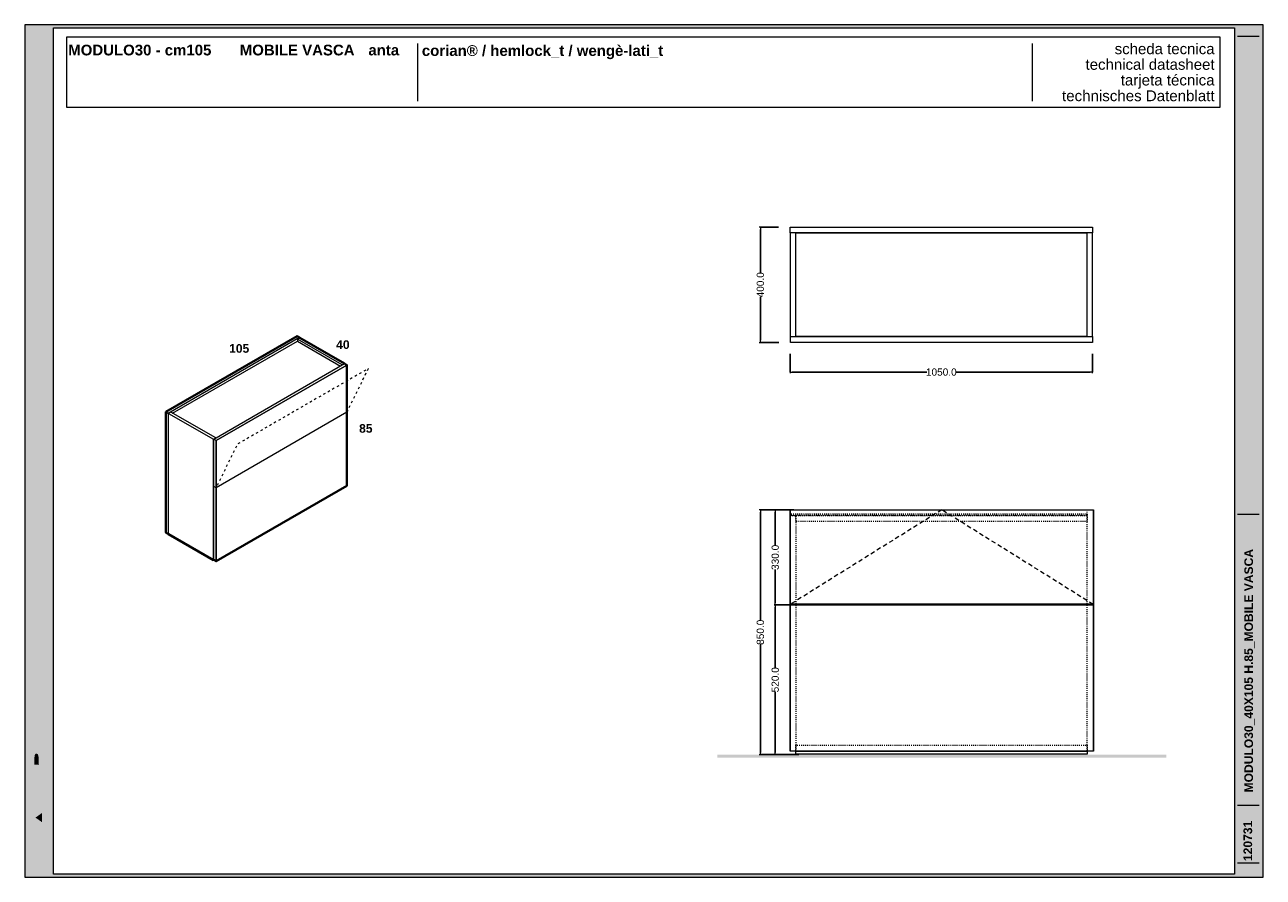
# Model space of a CAD drawing. Header units: millimetres. Extents: x 23321 to 49942, y -33706 to -16645.
# Tile 26 of 27: x 45642 to 49942, y -26655 to -23695. Entities that reach past the tile are written whole.
import ezdxf

# ---------------------------------------------------------------- set-up
doc = ezdxf.new("R2010")
doc.units = ezdxf.units.MM
doc.header["$MEASUREMENT"] = 0
doc.linetypes.add('AStair_dashed', pattern=[1800, 800, -1000])
doc.linetypes.add('Tratteggio', pattern=[25, 15, -10])
for name, color, linetype, lineweight in [('032-Muri Esterni.MVI_Num_Penna__91', 255, 'Continuous', 13), ('036-SOLAI_MVI_Num_Penna__95', 8, 'Continuous', 13), ('0_Num_Penna__1', 7, 'Continuous', 9), ('0_Num_Penna__21', 7, 'Continuous', 20), ('0_Num_Penna__41', 7, 'Continuous', 40), ('1_Num_Penna__21', 7, 'Continuous', 20), ('Bordi_Num_Penna__1', 7, 'Continuous', 9), ('Retini_Num_Penna__1', 7, 'Continuous', 9), ('SCRITTE_Num_Penna__95', 251, 'Continuous', 13), ('squadratura_schede', 8, 'Continuous', 13), ('Strumenti_Num_Penna__91', 255, 'Continuous', 13), ('Testi_Num_Penna__1', 7, 'Continuous', 9), ('Testi_Num_Penna__91', 255, 'Continuous', 13)]:
    doc.layers.add(name, color=color, linetype=linetype, lineweight=lineweight)
doc.layers.add('091-Quote lineari.XII', color=7, linetype='Continuous')
doc.layers.add('0_Num_Penna__95', color=7, linetype='Continuous', lineweight=13, true_color=0x616161)
doc.styles.add('GENERATED_STYLE_1', font='swiss.ttf')
doc.styles.add('GENERATED_STYLE_2', font='swissb.ttf')
doc.styles.add('GENERATED_STYLE_4', font='arialbd.ttf')
doc.dimstyles.new('GENERATED_STYLE__1', dxfattribs={"dimtxt": 25, "dimasz": 7.6, "dimexe": 0.18, "dimexo": 40, "dimgap": 0.09, "dimtad": 0, "dimtih": 1, "dimtoh": 1, "dimdec": 1, "dimzin": 0, "dimdsep": 46, "dimtxsty": 'GENERATED_STYLE_1', "dimblk": 'ARROWHEAD_0', "dimblk1": 'ARROWHEAD_0', "dimblk2": 'ARROWHEAD_0', "dimcen": 0.09, "dimclrd": 7, "dimclre": 7, "dimclrt": 7, "dimazin": 0, "dimtfac": 1, "dimtdec": 4, "dimtmove": 0, "dimatfit": 3, "dimfxl": 1, "dimtolj": 1, "dimtzin": 0, "dimarcsym": 0})
doc.dimstyles.new('GENERATED_STYLE__2', dxfattribs={"dimtxt": 25, "dimasz": 7.6, "dimexe": 0.18, "dimexo": 40, "dimgap": 0.09, "dimtad": 0, "dimdec": 1, "dimzin": 0, "dimdsep": 46, "dimtxsty": 'GENERATED_STYLE_1', "dimblk": 'ARROWHEAD_0', "dimblk1": 'ARROWHEAD_0', "dimblk2": 'ARROWHEAD_0', "dimcen": 0.09, "dimclrd": 7, "dimclre": 7, "dimclrt": 7, "dimazin": 0, "dimtfac": 1, "dimtdec": 4, "dimtmove": 0, "dimatfit": 3, "dimfxl": 1, "dimtolj": 1, "dimtzin": 0, "dimarcsym": 0})

# ---------------------------------------------------------------- blocks, each defined once
blk = doc.blocks.new('ARROWHEAD_0')
at = {"color": 0, "linetype": 'Continuous', "lineweight": 0}
for p, q in [((0, 0), (-1, 0)), ((0, -0.5), (0, 0.5))]:
    blk.add_line(p, q, dxfattribs=at)
blk = doc.blocks.new('*D14')
at = {"layer": '091-Quote lineari.XII', "color": 7, "linetype": 'Continuous', "lineweight": -2}
for p, q in [((48260.1, -25379.8), (48195.7, -25379.8)), ((48195.9, -25387.4), (48195.9, -25762.9)), ((48195.9, -26222.2), (48195.9, -25846.6)), ((48278.1, -26229.8), (48195.7, -26229.8))]:
    blk.add_line(p, q, dxfattribs=at)
at = {"layer": 'Defpoints', "color": 0, "linetype": 'Continuous'}
for p in [(48195.9, -25379.8), (48300.1, -25379.8), (48318.1, -26229.8)]:
    blk.add_point(p, dxfattribs=at)
at = {"layer": '091-Quote lineari.XII', "color": 7, "linetype": 'Continuous', "lineweight": -2, "xscale": 7.6, "yscale": 7.6, "zscale": 7.6}
for p, rotation in [((48195.9, -25379.8), 90), ((48195.9, -26229.8), 270)]:
    blk.add_blockref('ARROWHEAD_0', p, dxfattribs=dict(at, rotation=rotation))
at = {"layer": '091-Quote lineari.XII', "color": 7, "linetype": 'Continuous', "insert": (48195.9, -25804.8), "char_height": 25, "attachment_point": 5, "rotation": 90, "style": 'GENERATED_STYLE_1'}
blk.add_mtext('\\A1;850.0', dxfattribs=at)
blk = doc.blocks.new('*D23')
at = {"layer": '091-Quote lineari.XII', "color": 7, "linetype": 'Continuous', "lineweight": -2}
for p, q in [((48311.8, -25379.8), (48247.3, -25379.8)), ((48247.5, -25387.4), (48247.5, -25502.7)), ((48247.5, -25702.2), (48247.5, -25586.8)), ((48329.8, -25709.8), (48247.3, -25709.8))]:
    blk.add_line(p, q, dxfattribs=at)
at = {"layer": 'Defpoints', "color": 0, "linetype": 'Continuous'}
for p in [(48247.5, -25379.8), (48351.8, -25379.8), (48369.8, -25709.8)]:
    blk.add_point(p, dxfattribs=at)
at = {"layer": '091-Quote lineari.XII', "color": 7, "linetype": 'Continuous', "lineweight": -2, "xscale": 7.6, "yscale": 7.6, "zscale": 7.6}
for p, rotation in [((48247.5, -25379.8), 90), ((48247.5, -25709.8), 270)]:
    blk.add_blockref('ARROWHEAD_0', p, dxfattribs=dict(at, rotation=rotation))
at = {"layer": '091-Quote lineari.XII', "color": 7, "linetype": 'Continuous', "insert": (48247.5, -25544.8), "char_height": 25, "attachment_point": 5, "rotation": 90, "style": 'GENERATED_STYLE_1'}
blk.add_mtext('\\A1;330.0', dxfattribs=at)
blk = doc.blocks.new('*D24')
at = {"layer": '091-Quote lineari.XII', "color": 7, "linetype": 'Continuous', "lineweight": -2}
for p, q in [((48311.8, -25709.8), (48247.3, -25709.8)), ((48247.5, -25717.4), (48247.5, -25927.8)), ((48247.5, -26222.2), (48247.5, -26011.7)), ((48329.8, -26229.8), (48247.3, -26229.8))]:
    blk.add_line(p, q, dxfattribs=at)
at = {"layer": 'Defpoints', "color": 0, "linetype": 'Continuous'}
for p in [(48247.5, -25709.8), (48351.8, -25709.8), (48369.8, -26229.8)]:
    blk.add_point(p, dxfattribs=at)
at = {"layer": '091-Quote lineari.XII', "color": 7, "linetype": 'Continuous', "lineweight": -2, "xscale": 7.6, "yscale": 7.6, "zscale": 7.6}
for p, rotation in [((48247.5, -25709.8), 90), ((48247.5, -26229.8), 270)]:
    blk.add_blockref('ARROWHEAD_0', p, dxfattribs=dict(at, rotation=rotation))
at = {"layer": '091-Quote lineari.XII', "color": 7, "linetype": 'Continuous', "insert": (48247.5, -25969.8), "char_height": 25, "attachment_point": 5, "rotation": 90, "style": 'GENERATED_STYLE_1'}
blk.add_mtext('\\A1;520.0', dxfattribs=at)
blk = doc.blocks.new('*D42')
at = {"layer": '091-Quote lineari.XII', "color": 7, "linetype": 'Continuous', "lineweight": -2}
for p, q in [((48259.1, -24398.3), (48195.7, -24398.3)), ((48195.9, -24405.9), (48195.9, -24556.3)), ((48195.9, -24790.7), (48195.9, -24640.3)), ((48260.1, -24798.3), (48195.7, -24798.3))]:
    blk.add_line(p, q, dxfattribs=at)
at = {"layer": 'Defpoints', "color": 0, "linetype": 'Continuous'}
for p in [(48195.9, -24398.3), (48299.1, -24398.3), (48300.1, -24798.3)]:
    blk.add_point(p, dxfattribs=at)
at = {"layer": '091-Quote lineari.XII', "color": 7, "linetype": 'Continuous', "lineweight": -2, "xscale": 7.6, "yscale": 7.6, "zscale": 7.6}
for p, rotation in [((48195.9, -24398.3), 90), ((48195.9, -24798.3), 270)]:
    blk.add_blockref('ARROWHEAD_0', p, dxfattribs=dict(at, rotation=rotation))
at = {"layer": '091-Quote lineari.XII', "color": 7, "linetype": 'Continuous', "insert": (48195.9, -24598.3), "char_height": 25, "attachment_point": 5, "rotation": 90, "style": 'GENERATED_STYLE_1'}
blk.add_mtext('\\A1;400.0', dxfattribs=at)
blk = doc.blocks.new('*D43')
at = {"layer": '091-Quote lineari.XII', "color": 7, "linetype": 'Continuous', "lineweight": -2}
for p, q in [((48299.1, -24838.3), (48299.1, -24901.6)), ((49349.1, -24838.3), (49349.1, -24901.6)), ((48306.7, -24901.4), (48773.8, -24901.4)), ((49341.5, -24901.4), (48874.5, -24901.4))]:
    blk.add_line(p, q, dxfattribs=at)
at = {"layer": 'Defpoints', "color": 0, "linetype": 'Continuous'}
for p in [(48299.1, -24798.3), (49349.1, -24798.3), (48299.1, -24901.4)]:
    blk.add_point(p, dxfattribs=at)
at = {"layer": '091-Quote lineari.XII', "color": 7, "linetype": 'Continuous', "lineweight": -2, "xscale": 7.6, "yscale": 7.6, "zscale": 7.6, "rotation": 180}
blk.add_blockref('ARROWHEAD_0', (48299.1, -24901.4), dxfattribs=at)
at = {"layer": '091-Quote lineari.XII', "color": 7, "linetype": 'Continuous', "lineweight": -2, "xscale": 7.6, "yscale": 7.6, "zscale": 7.6}
blk.add_blockref('ARROWHEAD_0', (49349.1, -24901.4), dxfattribs=at)
at = {"layer": '091-Quote lineari.XII', "color": 7, "linetype": 'Continuous', "insert": (48824.1, -24901.4), "char_height": 25, "attachment_point": 5, "style": 'GENERATED_STYLE_1'}
blk.add_mtext('\\A1;1050.0', dxfattribs=at)

msp = doc.modelspace()

# ---------------------------------------------------------------- hatches: boundary and pattern name
at = {"layer": '032-Muri Esterni.MVI_Num_Penna__91', "linetype": 'Continuous'}
h = msp.add_hatch(color=256, dxfattribs=at)
h.paths.add_polyline_path([(45691.892, -26635.437, 0.41421356), (45722.667, -26604.661), (45722.667, -26094.845, 0.41421356), (45691.892, -26064.069, 0.41421356), (45661.117, -26094.845), (45661.117, -26604.661, 0.41421356)], flags=0)
h.paths.add_polyline_path([(45695.629, -26226.508), (45715.588, -26188.426), (45715.588, -26220.352), (45691.904, -26264.569), (45715.588, -26264.569), (45715.588, -26284.559), (45668.193, -26284.559), (45668.193, -26246.502), (45668.201, -26244.074), (45668.225, -26241.732), (45668.265, -26239.477), (45668.32, -26237.309), (45668.389, -26235.228), (45668.472, -26233.235), (45668.569, -26231.329), (45668.679, -26229.51), (45668.721, -26228.925), (45668.772, -26228.346), (45668.831, -26227.772), (45668.895, -26227.202), (45668.964, -26226.636), (45669.036, -26226.074), (45669.109, -26225.514), (45669.182, -26224.955), (45669.328, -26223.816), (45669.484, -26222.686), (45669.652, -26221.566), (45669.835, -26220.458), (45670.034, -26219.361), (45670.249, -26218.278), (45670.484, -26217.208), (45670.739, -26216.154), (45671.155, -26214.628), (45671.6, -26213.181), (45672.073, -26211.812), (45672.575, -26210.524), (45673.106, -26209.315), (45673.665, -26208.186), (45674.253, -26207.139), (45674.869, -26206.174), (45674.993, -26205.993), (45675.12, -26205.82), (45675.248, -26205.653), (45675.379, -26205.493), (45675.512, -26205.339), (45675.646, -26205.188), (45675.782, -26205.041), (45675.919, -26204.896), (45676.487, -26204.334), (45677.083, -26203.843), (45677.706, -26203.426), (45678.355, -26203.083), (45679.031, -26202.814), (45679.733, -26202.621), (45680.46, -26202.505), (45681.214, -26202.466), (45682.495, -26202.556), (45683.715, -26202.824), (45684.875, -26203.272), (45685.973, -26203.898), (45687.011, -26204.703), (45687.988, -26205.687), (45688.905, -26206.85), (45689.761, -26208.192), (45690.552, -26209.658), (45691.31, -26211.259), (45692.037, -26213), (45692.73, -26214.884), (45693.391, -26216.915), (45694.018, -26219.097), (45694.612, -26221.434), (45695.173, -26223.931)], flags=0)
h.paths.add_polyline_path([(45715.588, -26325.166), (45691.904, -26369.374), (45668.223, -26325.166), (45668.223, -26293.239), (45691.904, -26338.441), (45715.588, -26293.239)], flags=0)
h.paths.add_polyline_path([(45668.193, -26369.576), (45715.588, -26369.576), (45715.588, -26390.732), (45668.193, -26390.732)], flags=0)
h.paths.add_polyline_path([(45668.193, -26463.27), (45668.193, -26433.443), (45715.588, -26399.795), (45715.588, -26422.559), (45705.316, -26429.825), (45705.316, -26466.892), (45715.588, -26474.153), (45715.588, -26496.913)], flags=0)
h.paths.add_polyline_path([(45674.082, -26523.699), (45715.588, -26544.227), (45715.588, -26564.475), (45674.082, -26584.994), (45715.588, -26584.994), (45715.588, -26603.095), (45668.193, -26603.095), (45668.193, -26570.605), (45701.393, -26554.353), (45668.193, -26538.088), (45668.193, -26505.598), (45715.588, -26505.598), (45715.588, -26523.699)], flags=0)
h.paths.add_polyline_path([(45674.577, -26107.142), (45674.979, -26106.34), (45675.39, -26105.564), (45675.811, -26104.814), (45676.24, -26104.089), (45677.126, -26102.715), (45678.047, -26101.443), (45679.997, -26099.205), (45682.09, -26097.374), (45684.327, -26095.951), (45686.708, -26094.934), (45689.234, -26094.324), (45691.904, -26094.121), (45694.556, -26094.323), (45697.068, -26094.93), (45699.439, -26095.942), (45701.67, -26097.359), (45703.76, -26099.18), (45705.71, -26101.405), (45707.519, -26104.035), (45709.188, -26107.069), (45710.69, -26110.461), (45711.992, -26114.165), (45713.092, -26118.178), (45713.991, -26122.501), (45714.691, -26127.135), (45715.19, -26132.078), (45715.489, -26137.33), (45715.588, -26142.893), (45715.489, -26148.44), (45715.19, -26153.681), (45714.691, -26158.614), (45713.991, -26163.24), (45713.092, -26167.559), (45711.992, -26171.569), (45710.69, -26175.272), (45709.188, -26178.665), (45707.519, -26181.701), (45705.71, -26184.332), (45703.76, -26186.558), (45701.67, -26188.378), (45699.439, -26189.794), (45697.068, -26190.805), (45694.556, -26191.411), (45691.904, -26191.613), (45689.234, -26191.411), (45686.708, -26190.805), (45684.327, -26189.794), (45682.09, -26188.378), (45679.997, -26186.558), (45678.047, -26184.332), (45676.24, -26181.701), (45674.577, -26178.665), (45673.081, -26175.272), (45671.784, -26171.569), (45670.687, -26167.559), (45669.789, -26163.24), (45669.091, -26158.614), (45668.592, -26153.681), (45668.293, -26148.44), (45668.193, -26142.893), (45668.293, -26137.364), (45668.592, -26132.136), (45669.091, -26127.211), (45669.789, -26122.589), (45670.687, -26118.271), (45671.784, -26114.256), (45673.081, -26110.547)], flags=0)
for points in [[(45680.227, -26157.263), (45679.734, -26154.672), (45679.35, -26151.912), (45679.076, -26149.01), (45678.912, -26145.995), (45678.857, -26142.893), (45678.912, -26139.799), (45679.076, -26136.788), (45679.35, -26133.888), (45679.734, -26131.128), (45680.227, -26128.536), (45680.829, -26126.141), (45681.541, -26123.97), (45682.363, -26122.051), (45683.282, -26120.368), (45684.279, -26118.91), (45685.354, -26117.676), (45686.507, -26116.666), (45687.738, -26115.881), (45689.048, -26115.32), (45690.436, -26114.984), (45691.904, -26114.872), (45693.362, -26114.983), (45694.743, -26115.318), (45696.046, -26115.876), (45697.272, -26116.656), (45698.421, -26117.658), (45699.492, -26118.882), (45699.998, -26119.578), (45700.485, -26120.328), (45700.722, -26120.724), (45700.953, -26121.134), (45701.18, -26121.558), (45701.402, -26121.995), (45702.229, -26123.912), (45702.945, -26126.083), (45703.55, -26128.479), (45704.045, -26131.074), (45704.43, -26133.841), (45704.705, -26136.751), (45704.87, -26139.777), (45704.925, -26142.893), (45704.87, -26145.995), (45704.705, -26149.01), (45704.43, -26151.912), (45704.045, -26154.672), (45703.55, -26157.263), (45702.945, -26159.657), (45702.229, -26161.828), (45701.402, -26163.747), (45700.485, -26165.413), (45699.492, -26166.857), (45698.421, -26168.081), (45697.272, -26169.083), (45696.046, -26169.862), (45694.743, -26170.42), (45693.362, -26170.755), (45691.904, -26170.866), (45690.436, -26170.755), (45689.048, -26170.42), (45687.738, -26169.862), (45686.507, -26169.083), (45685.354, -26168.081), (45684.279, -26166.857), (45683.282, -26165.413), (45682.363, -26163.747), (45681.541, -26161.828), (45680.829, -26159.657)], [(45676.082, -26234.299), (45676.034, -26234.653), (45675.975, -26235.115), (45675.872, -26235.848), (45675.779, -26236.687), (45675.695, -26237.603), (45675.62, -26238.57), (45675.555, -26239.561), (45675.501, -26240.548), (45675.457, -26241.504), (45675.424, -26242.402), (45675.398, -26243.509), (45675.376, -26244.861), (45675.358, -26246.39), (45675.343, -26248.026), (45675.331, -26249.702), (45675.323, -26251.349), (45675.318, -26252.897), (45675.316, -26254.279), (45675.316, -26264.569), (45691.904, -26264.569), (45690.308, -26261.596), (45690.308, -26255.832), (45690.303, -26254.037), (45690.29, -26252.107), (45690.268, -26250.111), (45690.237, -26248.116), (45690.197, -26246.191), (45690.146, -26244.404), (45690.086, -26242.823), (45690.015, -26241.516), (45689.938, -26240.339), (45689.837, -26239.126), (45689.711, -26237.904), (45689.562, -26236.701), (45689.389, -26235.544), (45689.194, -26234.461), (45688.977, -26233.479), (45688.738, -26232.625), (45688.488, -26231.907), (45688.232, -26231.24), (45687.97, -26230.625), (45687.702, -26230.059), (45687.429, -26229.544), (45687.15, -26229.079), (45686.865, -26228.664), (45686.574, -26228.297), (45686.213, -26227.947), (45685.746, -26227.599), (45685.2, -26227.266), (45684.603, -26226.963), (45683.98, -26226.704), (45683.36, -26226.501), (45682.771, -26226.37), (45682.238, -26226.323), (45681.751, -26226.36), (45681.199, -26226.469), (45680.609, -26226.644), (45680.007, -26226.878), (45679.422, -26227.166), (45678.88, -26227.503), (45678.409, -26227.882), (45678.035, -26228.297), (45677.729, -26228.771), (45677.44, -26229.346), (45677.167, -26230.014), (45676.911, -26230.768), (45676.671, -26231.6), (45676.447, -26232.502), (45676.239, -26233.467)], [(45702.167, -26432.036), (45702.167, -26464.668), (45679.067, -26448.361)]]:
    msp.add_hatch(color=256, dxfattribs=at).paths.add_polyline_path(points, flags=0)
at = {"layer": 'Retini_Num_Penna__1', "linetype": 'Continuous'}
msp.add_hatch(color=256, dxfattribs=at).paths.add_polyline_path([(49605.17, -26229.755), (49605.17, -26239.755), (48046.104, -26239.755), (48046.104, -26229.755)])
msp.add_hatch(color=256, dxfattribs=at).paths.add_polyline_path([(49605.17, -26229.755), (49605.17, -26239.755), (48046.104, -26239.755), (48046.104, -26229.755)])
at = {"layer": 'squadratura_schede', "linetype": 'Continuous', "ltscale": 0.01}
h = msp.add_hatch(color=256, dxfattribs=at)
h.paths.add_polyline_path([(45641.873, -26655.437), (49941.873, -26655.437), (49941.873, -23695.435), (45641.873, -23695.435)])
h.paths.add_polyline_path([(49841.915, -23705.554), (49841.915, -26645.318), (45741.892, -26645.318), (45741.892, -23705.554)], flags=16)

# ---------------------------------------------------------------- linework, layer by layer
msp.add_lwpolyline([(46595.69, -24781.651), (46595.69, -24782.651)])
at = {"layer": '036-SOLAI_MVI_Num_Penna__95', "linetype": 'Tratteggio'}
msp.add_lwpolyline([(49351.137, -25707.755), (48825.637, -25379.755), (48300.137, -25707.755)], dxfattribs=at)
at = {"layer": '0_Num_Penna__1', "linetype": 'Continuous', "flags": 128}
for points in [[(46595.69, -24781.651), (46140.16, -25044.651), (46140.16, -25044.651), (46131.933, -25039.901), (46140.16, -25044.651), (46131.933, -25039.901), (46587.462, -24776.901), (46587.462, -24776.901), (46595.69, -24781.651), (46595.69, -24781.651), (46595.69, -24781.651)], [(46155.354, -25043.879), (46155.354, -25043.879), (46155.354, -25043.879), (46155.354, -25043.879), (46155.354, -25043.879), (46588.328, -24793.901)], [(46588.328, -24793.901), (46738.151, -24880.401)], [(46140.16, -25044.651), (46140.16, -25044.651), (46131.933, -25039.901), (46131.933, -25458.901), (46139.294, -25463.151)]]:
    msp.add_lwpolyline(points, dxfattribs=at)
at = {"layer": '0_Num_Penna__1'}
for points in [[(46751.574, -24871.651), (46743.347, -24876.401), (46588.328, -24786.901), (46595.69, -24782.651)], [(46588.328, -24786.901), (46588.328, -24793.901)], [(46140.16, -25044.651), (46140.16, -25463.651)], [(46305.138, -25129.407), (46149.256, -25040.397), (46141.067, -25045.125), (46296.911, -25134.157)], [(46141.067, -25464.175), (46141.067, -25045.125)], [(46760.667, -25040.901), (46760.667, -25040.901), (46306.004, -25303.401)], [(46296.911, -25134.157), (46305.138, -25129.407)], [(46296.911, -25554.151), (46296.911, -25134.157)], [(46305.138, -25129.407), (46305.138, -25130.401)], [(46306.004, -25303.401), (46297.777, -25298.651)], [(46297.777, -25553.651), (46296.911, -25554.151)]]:
    msp.add_lwpolyline(points, dxfattribs=at)
at = {"layer": '0_Num_Penna__1', "linetype": 'Continuous', "flags": 128}
for points in [[(46752.44, -24872.151), (46760.667, -24876.901), (46306.004, -25139.401), (46297.777, -25134.651)], [(46760.667, -25295.901), (46306.004, -25558.401), (46306.004, -25139.401), (46760.667, -24876.901)], [(46751.574, -24872.651), (46743.347, -24877.401), (46743.347, -24876.401), (46751.574, -24871.651)], [(46751.574, -24872.651), (46743.347, -24877.401), (46743.347, -24876.401), (46751.574, -24871.651)], [(46297.777, -25553.651), (46297.777, -25134.651), (46306.004, -25139.401), (46306.004, -25558.401)], [(48300.137, -25379.755), (49351.137, -25379.755), (49351.137, -25707.755), (48300.137, -25707.755)], [(48300.137, -26217.755), (48300.137, -25709.755), (49351.137, -25709.755), (49351.137, -26217.755)], [(49331.137, -26227.755), (48319.137, -26227.755), (48319.137, -26217.755), (49331.137, -26217.755)]]:
    msp.add_lwpolyline(points, close=True, dxfattribs=at)
at = {"layer": '0_Num_Penna__21'}
msp.add_lwpolyline([(48299.137, -25379.755), (49352.137, -25379.755), (49352.137, -26217.755), (48299.137, -26217.755)], close=True, dxfattribs=at)
at = {"layer": '0_Num_Penna__41'}
msp.add_lwpolyline([(46141.067, -25464.175), (46141.067, -25463.128), (46140.16, -25463.651), (46140.16, -25463.651), (46131.933, -25458.901), (46131.933, -25039.901), (46587.462, -24776.901), (46595.69, -24781.651), (46595.69, -24782.651), (46596.556, -24782.151), (46751.574, -24871.651), (46751.574, -24872.651), (46752.44, -24872.151), (46760.667, -24876.901), (46760.667, -25295.901), (46306.004, -25558.401), (46297.777, -25553.651), (46296.911, -25554.151)], close=True, dxfattribs=at)
at = {"layer": '0_Num_Penna__95', "linetype": 'AStair_dashed', "ltscale": 0.004, "flags": 128}
for points in [[(48299.137, -25399.755), (48319.137, -25399.755), (48319.137, -26217.755), (48299.137, -26217.755)], [(49330.137, -25393.755), (49330.137, -25399.755), (48300.137, -25399.755), (48300.137, -25393.755)], [(48319.137, -25420.755), (48319.137, -25399.755), (49330.137, -25399.755), (49330.137, -25420.755)], [(49331.137, -25379.755), (49351.137, -25379.755), (49351.137, -26217.755), (49331.137, -26217.755)], [(49331.137, -26217.755), (48319.137, -26217.755), (48319.137, -26196.755), (49331.137, -26196.755)]]:
    msp.add_lwpolyline(points, close=True, dxfattribs=at)
at = {"layer": '1_Num_Penna__21', "linetype": 'Continuous', "flags": 128}
msp.add_lwpolyline([(45787.173, -23981.687), (49791.934, -23981.687), (49791.934, -23739.034), (45787.173, -23739.034)], close=True, dxfattribs=at)
at = {"layer": 'Bordi_Num_Penna__1', "linetype": 'AStair_dashed', "ltscale": 0.01, "flags": 128}
msp.add_lwpolyline([(46760.667, -25040.901), (46835.014, -24889.133), (46380.35, -25151.633), (46306.004, -25303.401)], dxfattribs=at)
at = {"layer": 'Retini_Num_Penna__1', "linetype": 'Continuous', "flags": 128}
for points in [[(48299.137, -24398.298), (49349.137, -24398.298), (49349.137, -24418.298), (48299.137, -24418.298)], [(48319.137, -24418.298), (48299.137, -24418.298), (48299.137, -24777.298), (48319.137, -24777.298)], [(48319.137, -24418.298), (49329.137, -24418.298), (49329.137, -24777.298), (48319.137, -24777.298)], [(49349.137, -24418.298), (49329.137, -24418.298), (49329.137, -24777.298), (49349.137, -24777.298)], [(48300.137, -24778.298), (49349.137, -24778.298), (49349.137, -24798.298), (48300.137, -24798.298)]]:
    msp.add_lwpolyline(points, close=True, dxfattribs=at)
at = {"layer": 'SCRITTE_Num_Penna__95', "linetype": 'Continuous'}
for p, q in [((47005.859, -23760.36), (47005.859, -23960.36)), ((49139.554, -23760.36), (49139.554, -23960.36))]:
    msp.add_line(p, q, dxfattribs=at)
at = {"layer": 'squadratura_schede', "linetype": 'Continuous', "ltscale": 0.01, "flags": 128}
for points in [[(45641.873, -26655.437), (49941.873, -26655.437), (49941.873, -23695.435), (45641.873, -23695.435)], [(49841.915, -23705.554), (49841.915, -26645.318), (45741.892, -26645.318), (45741.892, -23705.554)]]:
    msp.add_lwpolyline(points, close=True, dxfattribs=at)
at = {"layer": 'Strumenti_Num_Penna__91', "linetype": 'Continuous'}
for p, q in [((49852.551, -23734.608), (49927.551, -23734.608)), ((49852.551, -25395.242), (49927.551, -25395.242)), ((49852.551, -26405.437), (49927.551, -26405.437)), ((49852.551, -26605.437), (49927.551, -26605.437))]:
    msp.add_line(p, q, dxfattribs=at)

# ---------------------------------------------------------------- texts
at = {"layer": 'Testi_Num_Penna__1', "linetype": 'Continuous', "style": 'GENERATED_STYLE_2'}
for s, insert, char_height, attachment_point in [('\\pt595.48,1042.1;MODULO30 - cm105^IMOBILE VASCA^Ianta', (45792.831, -23764.609), 37.21776, 1), ('corian® / hemlock_t / wengè-lati_t}', (47020.592, -23815.097), 37.20001, 7), ('105', (46351.352, -24804.34), 30, 1), ('{40}', (46723.148, -24791.051), 30, 1), ('{85}', (46802.723, -25081.997), 30, 1)]:
    msp.add_mtext(s, dxfattribs=dict(at, insert=insert, char_height=char_height, attachment_point=attachment_point))
at = {"layer": 'Testi_Num_Penna__1', "linetype": 'Continuous', "insert": (49772.953, -23760.328), "char_height": 37.21728, "attachment_point": 3, "line_spacing_factor": 0.873194, "style": 'GENERATED_STYLE_1'}
msp.add_mtext('\\A1;{\\fSwis721 BT|b0|i0|c0|p34;scheda tecnica\\P\\C251;technical datasheet\\P\\H1.007131x;tarjeta técnica\\P\\fSwis721 BT|b0|i0|c0|p34;technisches Datenblatt}', dxfattribs=at)
at = {"layer": 'Testi_Num_Penna__91', "linetype": 'Continuous', "attachment_point": 4, "rotation": 90, "style": 'GENERATED_STYLE_4'}
for s, insert, char_height in [('\\pt626.37;MODULO30_40X105 H.85_MOBILE VASCA', (49894.034, -26360.964), 29.99998), ('\\pt1029.9;120731', (49888.588, -26599.246), 30.00002)]:
    msp.add_mtext(s, dxfattribs=dict(at, insert=insert, char_height=char_height))

# ---------------------------------------------------------------- dimensions: what is measured, and where the dimension line sits
at = {"layer": '091-Quote lineari.XII', "linetype": 'Continuous'}
for base, p1, p2, angle, dimstyle, picture, middle in [((48195.856, -24398.298), (48300.137, -24798.298), (48299.137, -24398.298), 90, 'GENERATED_STYLE__2', '*D42', (48195.856, -24598.298)), ((48299.137, -24901.398), (49349.137, -24798.298), (48299.137, -24798.298), 180, 'GENERATED_STYLE__1', '*D43', (48824.137, -24901.398)), ((48195.856, -25379.755), (48318.137, -26229.755), (48300.137, -25379.755), 90, 'GENERATED_STYLE__2', '*D14', (48195.856, -25804.755)), ((48247.496, -25379.755), (48369.777, -25709.755), (48351.777, -25379.755), 90, 'GENERATED_STYLE__2', '*D23', (48247.496, -25544.755)), ((48247.496, -25709.755), (48369.777, -26229.755), (48351.777, -25709.755), 90, 'GENERATED_STYLE__2', '*D24', (48247.496, -25969.755))]:
    dim = msp.add_linear_dim(base=base, p1=p1, p2=p2, angle=angle, dimstyle=dimstyle, dxfattribs=at)
    dim.commit()
    dim.dimension.update_dxf_attribs({"geometry": picture, "text_midpoint": middle})

doc.saveas('drawing.dxf')
